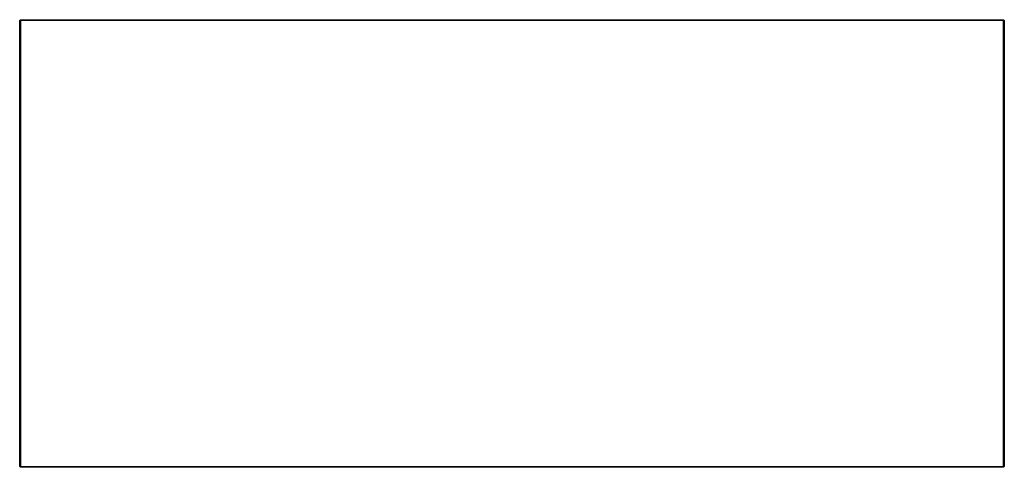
# Model space of a CAD drawing. Header units: millimetres. Extents: x -852 to 1348, y -497 to 503.
import ezdxf

# ---------------------------------------------------------------- set-up
doc = ezdxf.new("R2010")
doc.units = ezdxf.units.MM
doc.header["$LTSCALE"] = 10
doc.layers.get('0').update_dxf_attribs({"true_color": 0x000000})

msp = doc.modelspace()

# ---------------------------------------------------------------- linework, layer by layer
at = {"color": 18, "linetype": 'Continuous', "lineweight": 25, "true_color": 0x000000}
for points in [[(-850, 503), (-852, 501)], [(-852, 501), (-850, 501)], [(-852, -495), (-852, 501)], [(-850, 503), (-850, 501)], [(-850, 503), (1346, 503)], [(-850, 501), (-850, -495)], [(1346, 501), (-850, 501)], [(1348, 501), (1346, 503)], [(1346, 501), (1346, 503)], [(1346, 501), (1348, 501)], [(1346, -495), (1346, 501)], [(1348, 501), (1348, -495)], [(-852, -495), (-850, -497)], [(-852, -495), (-850, -495)], [(-850, -495), (1346, -495)], [(-850, -497), (-850, -495)], [(1346, -497), (-850, -497)], [(1346, -495), (1346, -497)], [(1346, -497), (1348, -495)], [(1346, -495), (1348, -495)]]:
    msp.add_lwpolyline(points, dxfattribs=at)

doc.saveas('drawing.dxf')
